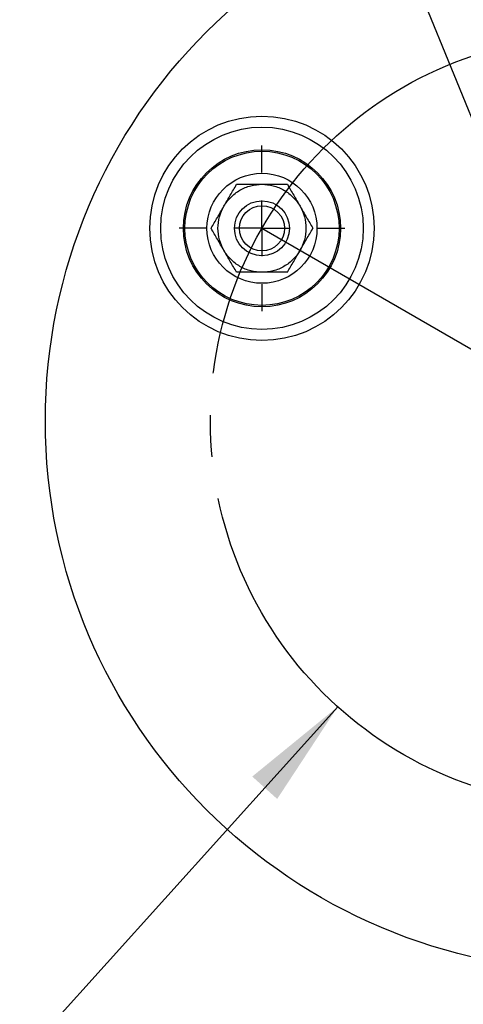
# Model space of a CAD drawing. Header units: millimetres. Extents: x 19 to 819, y 19 to 629.
# Tile 3 of 15: x 111 to 151, y 132 to 221. Entities that reach past the tile are written whole.
import ezdxf

# ---------------------------------------------------------------- set-up
doc = ezdxf.new("R2010")
doc.units = ezdxf.units.MM
doc.header["$LTSCALE"] = 3
doc.linetypes.add('SLD-Center', pattern=[19.05, 15.24, -1.27, 1.27, -1.27])
doc.linetypes.add('SLD-Solid', pattern=[0])
doc.layers.add('CENTER', color=40, linetype='SLD-Center')
doc.layers.add('DIMENSIONS', color=140, linetype='SLD-Solid', lineweight=25)
doc.styles.add('SLDTEXTSTYLE0', font='TXT', dxfattribs={"width": 0.7})
doc.dimstyles.new('SLDDIMSTYLE3', dxfattribs={"dimtxt": 6.474023, "dimasz": 9.906, "dimexe": 0, "dimexo": 0.0625, "dimgap": 1.618506, "dimtad": 0, "dimtih": 1, "dimtoh": 1, "dimrnd": 1e-09, "dimzin": 4, "dimdsep": 46, "dimtxsty": 'SLDTEXTSTYLE0', "dimsah": 1, "dimcen": 0, "dimadec": 0, "dimazin": 1, "dimtfac": 1, "dimtofl": 0, "dimtmove": 0, "dimatfit": 3, "dimfxl": 0, "dimfrac": 2, "dimtolj": 1, "dimtzin": 12, "dimarcsym": 0})

# ---------------------------------------------------------------- blocks, each defined once
blk = doc.blocks.new('_D_5')
at = {"layer": 'DIMENSIONS'}
for p, q in [((139.5, 158.743), (110.719, 126.805)), ((65.162, 136.206), (62.988, 136.206)), ((62.988, 136.206), (62.988, 125.917)), ((84.4, 136.206), (86.574, 136.206)), ((86.574, 136.206), (86.574, 125.917)), ((110.719, 126.805), (94.05, 126.805)), ((62.988, 125.917), (65.162, 125.917)), ((86.574, 125.917), (84.4, 125.917))]:
    blk.add_line(p, q, dxfattribs=at)
blk.add_solid([(139.5, 158.743), (131.736, 152.404), (134.001, 150.364)], dxfattribs=at)
at = {"layer": 'DIMENSIONS', "char_height": 6.35, "attachment_point": 1, "style": 'SLDTEXTSTYLE0'}
for s, insert in [('%%c', (60.274, 145.841)), ('70.0', (70.049, 145.841)), ('2.76', (65.162, 134.103)), ('B.C.', (65.838, 122.364))]:
    blk.add_mtext(s, dxfattribs=dict(at, insert=insert))
blk = doc.blocks.new('_D_7')
at = {"layer": 'DIMENSIONS'}
for p, q in [((85.889, 268.5), (83.715, 268.5)), ((83.715, 268.5), (83.715, 258.211)), ((105.128, 268.5), (107.302, 268.5)), ((107.302, 268.5), (107.302, 258.211)), ((83.715, 258.211), (85.889, 258.211)), ((107.302, 258.211), (105.128, 258.211)), ((134.649, 253.954), (117.428, 253.954)), ((160.093, 191.686), (134.649, 253.954))]:
    blk.add_line(p, q, dxfattribs=at)
blk.add_solid([(160.093, 191.686), (157.757, 201.433), (154.935, 200.28)], dxfattribs=at)
at = {"layer": 'DIMENSIONS', "char_height": 6.35, "attachment_point": 1, "style": 'SLDTEXTSTYLE0'}
for s, insert in [('%%c', (81.002, 278.135)), ('15.0', (90.777, 278.135)), ('0.59', (85.889, 266.396)), ('WIRING', (78.352, 254.658)), ('CUTOUT', (77.799, 244.368))]:
    blk.add_mtext(s, dxfattribs=dict(at, insert=insert))
blk = doc.blocks.new('SW_CENTERMARKSYMBOL_0')
at = {"layer": 'CENTER', "color": 0}
for p, q in [((0, 5.08), (0, 7.54)), ((0, 0), (0, 2.54)), ((-5.08, 0), (-7.54, 0)), ((0, 0), (-2.54, 0)), ((0, 0), (0, -2.54)), ((0, 0), (2.54, 0)), ((5.08, 0), (7.54, 0)), ((0, -5.08), (0, -7.54))]:
    blk.add_line(p, q, dxfattribs=at)

msp = doc.modelspace()

# ---------------------------------------------------------------- linework, layer by layer
for centre, radius in [((162.930241, 184.74335), 50), ((132.619352, 202.24335), 10.2), ((132.619352, 202.24335), 9.2), ((132.619352, 202.24335), 7.139683), ((132.619352, 202.24335), 7.006984), ((132.619352, 202.24335), 5), ((132.619352, 202.24335), 2.5), ((132.619352, 202.24335), 2.055)]:
    msp.add_circle(centre, radius)
for points, knots in [([(129.15525, 204.24335), (129.321776, 204.531783), (129.530694, 204.809137), (130.024463, 205.307599), (130.30921, 205.528298), (130.927931, 205.885703), (131.261522, 206.022184), (131.94063, 206.200953), (132.285738, 206.24335), (132.619352, 206.24335)], [0, 0, 0, 0, 0.25, 0.25, 0.5, 0.5, 0.75, 0.75, 1, 1, 1, 1]), ([(129.15525, 204.24335), (129.351376, 204.583051), (129.545555, 204.919378), (129.930651, 205.586384), (130.121766, 205.917405), (130.30995, 206.24335)], [0, 0, 0, 0, 0.5, 0.5, 1, 1, 1, 1]), ([(130.30995, 206.24335), (130.685779, 206.24335), (131.066689, 206.24335), (131.838861, 206.24335), (132.227992, 206.24335), (132.619352, 206.24335)], [0, 0, 0, 0, 0.5, 0.5, 1, 1, 1, 1]), ([(132.619352, 206.24335), (132.952685, 206.24335), (133.297566, 206.201027), (133.976402, 206.022449), (134.30995, 205.886085), (134.928753, 205.528819), (135.213622, 205.30814), (135.707693, 204.80954), (135.916787, 204.532025), (136.083453, 204.24335)], [0, 0, 0, 0, 0.25, 0.25, 0.5, 0.5, 0.75, 0.75, 1, 1, 1, 1]), ([(132.619352, 206.24335), (133.011606, 206.24335), (133.399963, 206.24335), (134.170152, 206.24335), (134.552383, 206.24335), (134.928753, 206.24335)], [0, 0, 0, 0, 0.5, 0.5, 1, 1, 1, 1]), ([(134.928753, 206.24335), (135.116667, 205.917874), (135.307122, 205.587996), (135.693206, 204.919279), (135.887774, 204.582277), (136.083453, 204.24335)], [0, 0, 0, 0, 0.5, 0.5, 1, 1, 1, 1]), ([(128.000549, 202.24335), (128.188463, 202.568827), (128.378918, 202.898705), (128.765002, 203.567422), (128.959571, 203.904424), (129.15525, 204.24335)], [0, 0, 0, 0, 0.5, 0.5, 1, 1, 1, 1]), ([(129.15525, 200.24335), (128.988583, 200.532025), (128.852796, 200.851863), (128.66803, 201.529041), (128.619352, 201.886085), (128.619352, 202.600616), (128.66803, 202.957659), (128.852796, 203.634837), (128.988583, 203.954675), (129.15525, 204.24335)], [0, 0, 0, 0, 0.25, 0.25, 0.5, 0.5, 0.75, 0.75, 1, 1, 1, 1]), ([(136.083453, 204.24335), (136.25012, 203.954675), (136.385907, 203.634837), (136.570673, 202.957659), (136.619352, 202.600616), (136.619352, 201.886085), (136.570673, 201.529041), (136.385907, 200.851863), (136.25012, 200.532025), (136.083453, 200.24335)], [0, 0, 0, 0, 0.25, 0.25, 0.5, 0.5, 0.75, 0.75, 1, 1, 1, 1]), ([(136.083453, 204.24335), (136.279581, 203.903648), (136.473759, 203.567321), (136.858853, 202.900318), (137.049969, 202.569296), (137.238154, 202.24335)], [0, 0, 0, 0, 0.5, 0.5, 1, 1, 1, 1]), ([(129.15525, 200.24335), (128.959123, 200.583053), (128.764944, 200.91938), (128.37985, 201.586383), (128.188734, 201.917404), (128.000549, 202.24335)], [0, 0, 0, 0, 0.5, 0.5, 1, 1, 1, 1]), ([(136.083453, 200.24335), (136.279581, 200.583053), (136.473759, 200.91938), (136.858853, 201.586383), (137.049969, 201.917404), (137.238154, 202.24335)], [0, 0, 0, 0, 0.5, 0.5, 1, 1, 1, 1]), ([(132.619352, 198.24335), (132.286018, 198.24335), (131.941137, 198.285674), (131.262301, 198.464251), (130.928753, 198.600616), (130.30995, 198.957881), (130.025081, 199.17856), (129.531011, 199.677161), (129.321917, 199.954675), (129.15525, 200.24335)], [0, 0, 0, 0, 0.25, 0.25, 0.5, 0.5, 0.75, 0.75, 1, 1, 1, 1]), ([(130.30995, 198.24335), (130.122037, 198.568827), (129.931582, 198.898705), (129.545498, 199.567422), (129.350929, 199.904424), (129.15525, 200.24335)], [0, 0, 0, 0, 0.5, 0.5, 1, 1, 1, 1]), ([(136.083453, 200.24335), (135.916787, 199.954675), (135.707693, 199.677161), (135.213622, 199.17856), (134.928753, 198.957881), (134.30995, 198.600616), (133.976402, 198.464251), (133.297566, 198.285674), (132.952685, 198.24335), (132.619352, 198.24335)], [0, 0, 0, 0, 0.25, 0.25, 0.5, 0.5, 0.75, 0.75, 1, 1, 1, 1]), ([(134.928753, 198.24335), (135.116667, 198.568827), (135.307122, 198.898705), (135.693206, 199.567422), (135.887774, 199.904424), (136.083453, 200.24335)], [0, 0, 0, 0, 0.5, 0.5, 1, 1, 1, 1]), ([(132.619352, 198.24335), (132.227097, 198.24335), (131.83874, 198.24335), (131.068551, 198.24335), (130.686321, 198.24335), (130.30995, 198.24335)], [0, 0, 0, 0, 0.5, 0.5, 1, 1, 1, 1]), ([(134.928753, 198.24335), (134.552925, 198.24335), (134.172015, 198.24335), (133.399847, 198.24335), (133.01071, 198.24335), (132.619352, 198.24335)], [0, 0, 0, 0, 0.5, 0.5, 1, 1, 1, 1])]:
    msp.add_open_spline(points, degree=3, knots=knots)
at = {"layer": 'CENTER', "linetype": 'SLD-Center'}
msp.add_line((132.619352, 202.24335), (162.930241, 184.74335), dxfattribs=at)
msp.add_circle((162.930241, 184.74335), 35, dxfattribs=at)

# ---------------------------------------------------------------- block references
at = {"layer": 'CENTER'}
msp.add_blockref('SW_CENTERMARKSYMBOL_0', (132.619352, 202.24335), dxfattribs=at)

# ---------------------------------------------------------------- dimensions: what is measured, and where the dimension line sits
at = {"layer": 'DIMENSIONS'}
for p1, p2, text, picture, middle in [((165.767207, 177.800612), (160.093274, 191.686089), '<>\\PWIRING\\PCUTOUT', '_D_7', (95.508511, 257.299346)), ((186.360634, 210.74367), (139.499847, 158.74303), '<>\\PB.C.', '_D_5', (74.780777, 130.150403))]:
    dim = msp.add_diameter_dim_2p(p1=p1, p2=p2, text=text, dimstyle='SLDDIMSTYLE3', dxfattribs=at)
    dim.commit()
    dim.dimension.update_dxf_attribs({"geometry": picture, "text_midpoint": middle, "dimtype": 163})

doc.saveas('drawing.dxf')
